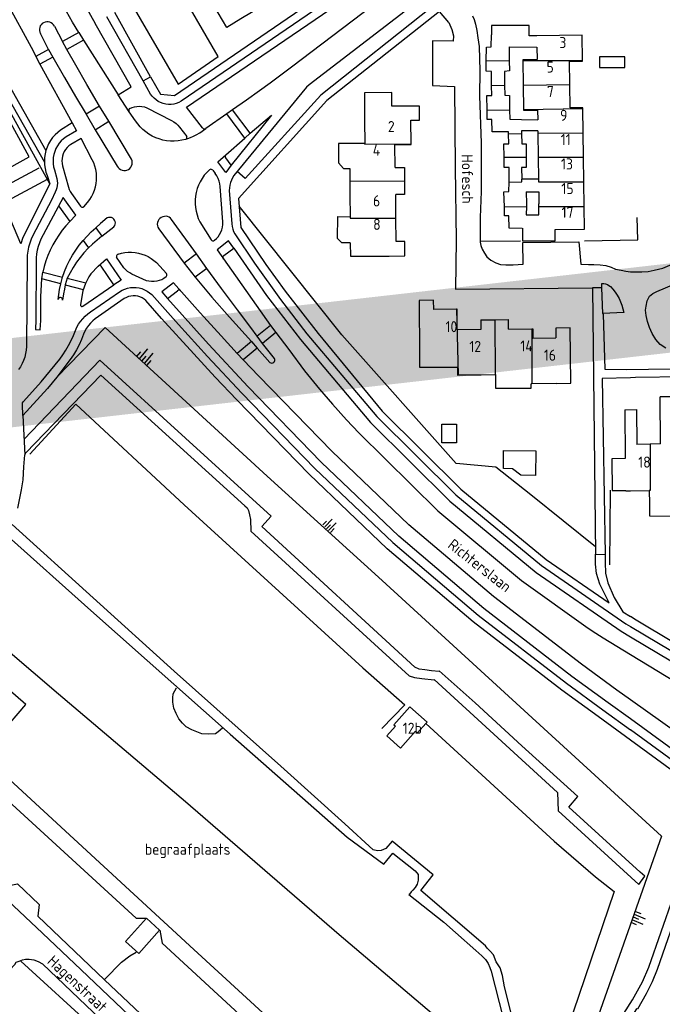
# Model space of a CAD drawing. Header units: metres. Extents: x 226218 to 240385, y 439369 to 449677.
# Tile 244 of 256: x 235862 to 236007, y 445244 to 445466. Entities that reach past the tile are written whole.
import ezdxf

# ---------------------------------------------------------------- set-up
doc = ezdxf.new("R2010")
doc.units = ezdxf.units.M
doc.header["$MEASUREMENT"] = 0
for name, color, linetype in [('DAKRAND', 4, 'Continuous'), ('DAKRAND-BYG', 4, 'Continuous'), ('FUNKTIEAAND', 253, 'Continuous'), ('Goud-ontwerp', 2, 'Continuous'), ('HEG', 253, 'Continuous'), ('HEK', 253, 'Continuous'), ('HOOFDGEBOUW', 4, 'Continuous'), ('HUISNUMMER', 253, 'Continuous'), ('KANTVERH', 253, 'Continuous'), ('OVLIJNOBJ', 253, 'Continuous'), ('STRAATNAAM', 253, 'Continuous'), ('TALUD', 253, 'Continuous'), ('TUSSENMUUR', 253, 'Continuous')]:
    doc.layers.add(name, color=color, linetype=linetype)
doc.styles.get("Standard").update_dxf_attribs({"font": 'iso.shx'})

# ---------------------------------------------------------------- blocks, each defined once
blk = doc.blocks.new('TA', base_point=(75009.5, 300012))
for p, q in [((75009.5, 300012.5), (75010, 300012.5)), ((75009.5, 300012.25), (75010.5, 300012.25)), ((75009.5, 300012), (75010, 300012)), ((75009.5, 300011.75), (75010.5, 300011.75)), ((75009.5, 300011.5), (75010, 300011.5))]:
    blk.add_line(p, q)

msp = doc.modelspace()

# ---------------------------------------------------------------- linework, layer by layer
at = {"layer": 'DAKRAND'}
for p, q in [((235972.65, 445460.05), (235978.92, 445460)), ((235975.43, 445443.69), (235979.11, 445443.65)), ((235979.14, 445441.15), (235975.46, 445441.16)), ((235979.3, 445430.27), (235975.51, 445430.25)), ((235976.55, 445427.37), (235979.34, 445427.39)), ((235976.56, 445424.66), (235976.56, 445424.06)), ((235979.38, 445424.08), (235979.38, 445424.7))]:
    msp.add_line(p, q, dxfattribs=at)
for points in [[(235978.89, 445462.54), (235977.2, 445462.54), (235977.22, 445464.87), (235968.71, 445464.91)], [(235946.22, 445446.69), (235946.23, 445449.78), (235940.1, 445449.72), (235940.1, 445446.66)], [(235936.75, 445438.27), (235934.21, 445438.27), (235934.23, 445433.9), (235935.34, 445432.68), (235936.78, 445432.65)], [(235976.56, 445424.06), (235976.55, 445422.24), (235979.39, 445422.23), (235979.38, 445424.08)], [(235936.87, 445415.87), (235934.98, 445415.9), (235934.03, 445416.86), (235934.1, 445421.8), (235936.84, 445421.77)], [(235952.46, 445390.58), (235952.45, 445387.85), (235961.05, 445387.86)], [(235969.58, 445386.21), (235969.59, 445383.14), (235977.65, 445383.12), (235977.63, 445384.14)], [(236004.28, 445357.14), (236004.28, 445354.35), (236009.87, 445354.33), (236009.88, 445357.24)]]:
    msp.add_lwpolyline(points, dxfattribs=at)
at = {"layer": 'DAKRAND-BYG'}
for points in [[(235993.07, 445455.41), (235998.73, 445455.42), (235998.72, 445457.82), (235993.07, 445457.8), (235993.07, 445455.41)], [(235957.53, 445370.83), (235957.53, 445375.02), (235960.8, 445375.02), (235960.8, 445370.83), (235957.53, 445370.83)], [(235971.43, 445369.08), (235978.68, 445369.03), (235978.64, 445363.48), (235975.29, 445363.51), (235973.4, 445364.97), (235971.4, 445365.08), (235971.43, 445369.08)], [(235953.9, 445307.6), (235954.17, 445307.9), (235950.29, 445311.36), (235946.68, 445307.32), (235947.05, 445306.98), (235945.11, 445304.8), (235948.21, 445302.04)], [(235948.21, 445302.04), (235951.6, 445305.85), (235952.01, 445305.48), (235953.9, 445307.6)], [(235889.2, 445255.79), (235893.9, 445261.04), (235890.96, 445263.69), (235886.25, 445258.43), (235889.2, 445255.79)]]:
    msp.add_lwpolyline(points, dxfattribs=at)
at = {"layer": 'Goud-ontwerp', "color": 10, "linetype": 'Continuous', "const_width": 20}
msp.add_lwpolyline([(234829.19, 444624.33), (235678.714, 445986.057), (236140.02, 445416.081), (234487.429, 445228.623)], dxfattribs=at)
at = {"layer": 'HEG'}
for p, q in [((235966.15, 445416.28), (235975.27, 445416.36)), ((235953.9, 445307.6), (235982.83, 445281.09))]:
    msp.add_line(p, q, dxfattribs=at)
for points in [[(235864.67, 445368.3), (235875.02, 445379.56), (235899.41, 445356.85), (235939.72, 445320.11), (235949.2, 445311.77), (235944, 445306.43)], [(235835.74, 445344.5), (235871.14, 445314.25), (235899.71, 445290), (235934.34, 445260.07), (235972.5, 445227.69)], [(235821.52, 445330.28), (235861.03, 445294.05), (235901.58, 445256.64), (235934.54, 445226.49), (235962.51, 445200.59)], [(235908.04, 445306.54), (235907.09, 445305.67), (235906.51, 445305.27), (235904.85, 445305.15), (235903.45, 445305.28), (235902.27, 445305.67), (235901.13, 445306.16), (235899.9, 445306.81), (235899.04, 445307.66), (235898.22, 445308.61), (235897.63, 445309.81), (235897.08, 445311.07), (235896.9, 445312.37), (235896.92, 445313.36), (235896.99, 445314.29), (235897.69, 445315.62)]]:
    msp.add_lwpolyline(points, dxfattribs=at)
at = {"layer": 'HEK'}
msp.add_line((235995.45, 445360.2), (235995.29, 445343.34), dxfattribs=at)
for points in [[(235992.12, 445347.38), (235977.56, 445359.1), (235969.68, 445365.35), (235960.73, 445366.21), (235934.98, 445395.14), (235911.8, 445424.19)], [(235989.68, 445416.38), (236001.66, 445416.56), (236001.51, 445421.64)], [(235870.72, 445385.65), (235881.6, 445396.81), (235918.18, 445363.32), (235944.07, 445339.8), (235981.36, 445305.66), (236007.04, 445282.2), (235992.78, 445241.86), (235978.18, 445229.08), (235977.47, 445227.33), (235973.93, 445226.52), (235972.6, 445227.63)], [(235820.66, 445307.44), (235830.31, 445317.36), (235857.86, 445291.84), (235888.59, 445263.75), (235890.82, 445263.71)], [(235893.98, 445261.05), (235894.49, 445258.08), (235912.83, 445241.15), (235933.72, 445221.89), (235962.15, 445195.88), (235951.76, 445185.29), (235949.53, 445185.23)], [(235881.56, 445249.99), (235885.33, 445253.8), (235887.17, 445255.22), (235888.64, 445256.07)]]:
    msp.add_lwpolyline(points, dxfattribs=at)
at = {"layer": 'HOOFDGEBOUW'}
for p, q in [((235968.71, 445464.91), (235968.7, 445462.74)), ((235972.65, 445460.05), (235972.69, 445456.97)), ((235975.77, 445456.98), (235975.85, 445451.45)), ((235975.85, 445451.45), (235975.93, 445445.93)), ((235940.1, 445446.66), (235940.11, 445443.5)), ((235989.34, 445440.72), (235989.26, 445446.18)), ((235940.11, 445443.5), (235940.14, 445438.29)), ((235950.56, 445438.2), (235950.53, 445443.56)), ((235972.56, 445440.5), (235972.55, 445440.88)), ((235975.46, 445441.16), (235975.46, 445440.88)), ((235975.46, 445440.88), (235975.47, 445440.54)), ((235979.14, 445441.15), (235979.15, 445440.59)), ((235979.15, 445440.59), (235979.23, 445435.2)), ((235989.42, 445435.22), (235989.34, 445440.72)), ((235940.14, 445438.29), (235936.75, 445438.27)), ((235979.23, 445435.2), (235979.3, 445430.27)), ((235989.49, 445429.66), (235989.42, 445435.22)), ((235936.78, 445432.65), (235936.8, 445429.79)), ((235936.8, 445429.79), (235936.81, 445426.73)), ((235989.57, 445424.12), (235989.49, 445429.66)), ((235936.81, 445426.73), (235936.84, 445421.77)), ((235947.17, 445421.49), (235947.14, 445426.79)), ((235976.55, 445427.37), (235976.56, 445424.66)), ((235979.34, 445427.39), (235979.38, 445424.7)), ((235989.64, 445419.01), (235989.57, 445424.12)), ((235947.2, 445416.19), (235947.17, 445421.49)), ((235983.04, 445418.91), (235989.64, 445419.01)), ((235939.64, 445412.89), (235945.65, 445412.92)), ((235960.81, 445400.96), (235955.68, 445400.91)), ((235966.29, 445398.54), (235969.42, 445398.58)), ((235966.29, 445398.54), (235966.3, 445396.39)), ((235969.42, 445398.58), (235972.55, 445398.62)), ((235972.56, 445396.47), (235972.55, 445398.62)), ((235972.56, 445396.47), (235977.82, 445396.53)), ((235961.22, 445386.12), (235966.37, 445386.18)), ((235966.37, 445386.18), (235969.5, 445386.21)), ((235969.5, 445386.21), (235969.58, 445386.21)), ((235983.27, 445384.21), (235977.79, 445384.15)), ((235977.79, 445384.15), (235977.63, 445384.14)), ((236009.75, 445381.22), (236006.74, 445381.17)), ((236006.8, 445370.59), (236006.74, 445381.17)), ((235998.75, 445378.26), (236001.41, 445378.33)), ((235998.75, 445378.26), (235998.83, 445367.31)), ((236001.41, 445378.33), (236001.45, 445370.49)), ((236004.45, 445370.55), (236001.45, 445370.49)), ((236004.61, 445370.55), (236004.45, 445370.55)), ((236006.8, 445370.59), (236004.61, 445370.55)), ((235998.83, 445367.31), (235995.81, 445367.23)), ((236000, 445360.04), (236004.26, 445360.12)), ((236004.26, 445360.12), (236004.28, 445357.14))]:
    msp.add_line(p, q, dxfattribs=at)
for points in [[(235967.52, 445456.95), (235967.54, 445460.02), (235968.64, 445460.04), (235968.7, 445462.74)], [(235989.18, 445457.02), (235989.1, 445462.69), (235978.89, 445462.54)], [(235978.92, 445460), (235978.96, 445457.18), (235975.77, 445457.14), (235975.77, 445456.98)], [(235968.73, 445451.38), (235968.71, 445454.52), (235967.51, 445454.55), (235967.52, 445456.95)], [(235972.69, 445456.97), (235972.73, 445454.63), (235971.62, 445454.51), (235971.66, 445451.41)], [(235986.34, 445451.56), (235986.27, 445456.82), (235989.19, 445456.86), (235989.18, 445457.02)], [(235846.44, 445449.64), (235851.2, 445440.96), (235852.32, 445441.58), (235857.82, 445431.57), (235864.54, 445435.26), (235854.27, 445453.94)], [(235967.7, 445445.78), (235967.68, 445449.08), (235968.74, 445449.11), (235968.73, 445451.38)], [(235971.66, 445451.41), (235971.7, 445449.14), (235972.75, 445449.07), (235972.79, 445445.88)], [(235989.26, 445446.18), (235989.26, 445446.34), (235986.42, 445446.3), (235986.34, 445451.56)], [(235950.53, 445443.56), (235952.5, 445443.58), (235952.48, 445446.73), (235946.22, 445446.69)], [(235972.55, 445440.88), (235968.85, 445440.88), (235968.76, 445443.69), (235967.71, 445443.72), (235967.7, 445445.78)], [(235972.79, 445445.88), (235972.82, 445443.75), (235975.43, 445443.69)], [(235975.93, 445445.93), (235975.93, 445445.77), (235979.08, 445445.82), (235979.11, 445443.65)], [(235971.53, 445435.18), (235971.49, 445438.21), (235972.59, 445438.24), (235972.56, 445440.5)], [(235975.47, 445440.54), (235975.5, 445438.22), (235976.5, 445438.2), (235976.52, 445435.19)], [(235946.98, 445432.9), (235946.95, 445438.02), (235950.56, 445438.04), (235950.56, 445438.2)], [(235972.65, 445429.59), (235972.67, 445432.87), (235971.57, 445432.9), (235971.53, 445435.18)], [(235976.52, 445435.19), (235976.53, 445432.88), (235975.48, 445432.86), (235975.51, 445430.25)], [(235946.98, 445432.9), (235949.08, 445432.91), (235949.1, 445429.86)], [(235949.1, 445429.86), (235949.12, 445426.8), (235947.14, 445426.79)], [(235971.6, 445424.04), (235971.49, 445427.38), (235972.64, 445427.46), (235972.65, 445429.59)], [(235975.61, 445419.16), (235972.65, 445419.18), (235972.61, 445421.99), (235971.66, 445422.02), (235971.6, 445424.04)], [(235975.61, 445419.16), (235975.7, 445419.17), (235975.72, 445416.32), (235983.06, 445416.38), (235983.04, 445418.91)], [(235936.87, 445415.87), (235936.89, 445412.87), (235939.64, 445412.89)], [(235945.65, 445412.92), (235949.19, 445412.94), (235949.18, 445416.2), (235947.2, 445416.19)], [(235955.68, 445400.91), (235955.66, 445402.98), (235952.38, 445402.94), (235952.46, 445390.58)], [(235966.3, 445396.39), (235961, 445396.33), (235960.97, 445400.97), (235960.81, 445400.96)], [(235977.82, 445396.53), (235977.98, 445396.53), (235978, 445394.41), (235983.2, 445394.48)], [(235983.27, 445384.21), (235986.58, 445384.25), (235986.43, 445396.73), (235983.19, 445396.69), (235983.2, 445394.48)], [(235961.05, 445387.86), (235961.06, 445386.11), (235961.22, 445386.12)], [(235995.81, 445367.23), (235995.86, 445360.09), (235998.86, 445360.09), (235999.01, 445360.09)], [(235999.01, 445360.09), (235999.01, 445360.02), (236000, 445360.04)], [(235863.75, 445311.88), (235857.28, 445317.39), (235859.21, 445319.67), (235854.64, 445323.55), (235852.7, 445321.26), (235850.42, 445323.2), (235844.78, 445316.57), (235847.07, 445314.64), (235845.15, 445312.36), (235849.73, 445308.49), (235851.67, 445310.77), (235858.12, 445305.27), (235863.75, 445311.88)]]:
    msp.add_lwpolyline(points, dxfattribs=at)
at = {"layer": 'KANTVERH'}
for p, q in [((235890.18, 445452.39), (235882.01, 445466.83)), ((235891.86, 445453.32), (235883.78, 445467.83)), ((235852.48, 445464.61), (235868.27, 445436.7)), ((235870.2, 445464.71), (235872.03, 445461.24)), ((235851.07, 445463.81), (235867.93, 445434.11)), ((235868.86, 445459.47), (235867.03, 445463.06)), ((235875.68, 445463.29), (235872.02, 445461.24)), ((235876.77, 445461.59), (235873.02, 445459.49)), ((235868.86, 445459.47), (235865.98, 445457.89)), ((235869.85, 445457.72), (235866.94, 445456.13)), ((235880.35, 445446.69), (235877.33, 445444.86)), ((235891, 445446.36), (235896.62, 445443.45)), ((235913.13, 445439.52), (235909.04, 445444.97)), ((235914.3, 445440.59), (235910.32, 445445.85)), ((235879.37, 445441.38), (235882.44, 445443.3)), ((235898.41, 445441.95), (235900.02, 445439.84)), ((235872.04, 445433.27), (235873.35, 445428.41)), ((235910.02, 445433.38), (235908.8, 445435.02)), ((235870.19, 445432.35), (235870.74, 445430.4)), ((235905.87, 445432.26), (235906.46, 445431.49)), ((235858.73, 445424.94), (235868.61, 445430.26)), ((235908.14, 445420.6), (235907.53, 445428.59)), ((235874.04, 445427.01), (235876.08, 445424.14)), ((235909.6, 445427.71), (235910.18, 445420.16)), ((235871.14, 445424.23), (235873.65, 445420.72)), ((235876.81, 445424.02), (235877.68, 445425.01)), ((235902.99, 445420.61), (235905.51, 445416.54)), ((235880.91, 445417.37), (235883.62, 445419.52)), ((235876.66, 445416.44), (235877.87, 445414.77)), ((235902.24, 445413.42), (235899.46, 445411.29)), ((235864.02, 445412.18), (235863.9, 445392.52)), ((235885.86, 445410.3), (235884.21, 445412.68)), ((235893.22, 445411.45), (235895.46, 445408.96)), ((235867.56, 445409.3), (235872.03, 445408.18)), ((235880.02, 445410.64), (235878.44, 445408.94)), ((235890.94, 445407.36), (235887.68, 445408.83)), ((235904.56, 445410.15), (235901.95, 445408.15)), ((235871.61, 445406.68), (235867.35, 445407.77)), ((235872.65, 445406.4), (235876.7, 445405.4)), ((235873.09, 445407.94), (235877.26, 445406.88)), ((235993.58, 445405.79), (235993.59, 445406.72)), ((235876.42, 445404.27), (235876.04, 445401.96)), ((235878.33, 445400.36), (235884.89, 445404.89)), ((235993.58, 445405.79), (235991.43, 445405.75)), ((235991.43, 445405.75), (235992.14, 445345.72)), ((235993.82, 445399.95), (235993.58, 445405.79)), ((235885.95, 445403.32), (235879.39, 445398.76)), ((235998.49, 445400.21), (235993.82, 445399.95)), ((235993.83, 445399.83), (235993.82, 445399.95)), ((235918.91, 445397.28), (235915.9, 445394.85)), ((235920.12, 445395.72), (235917.1, 445393.25)), ((235914.58, 445393.64), (235911.39, 445390.99)), ((235915.87, 445392.16), (235912.77, 445389.57)), ((236000, 445329.47), (236023.95, 445315.11)), ((236000, 445327.15), (236021.36, 445314.34)), ((236000, 445323.15), (236019.06, 445311.59)), ((236015.59, 445297.29), (236000, 445308.61)), ((236012.89, 445296.77), (236000, 445306.16)), ((236011.76, 445295.27), (236000, 445303.83))]:
    msp.add_line(p, q, dxfattribs=at)
for points in [[(235805.58, 445568.54), (235808.1, 445563.95), (235814.56, 445552.09), (235823.43, 445535.91), (235833.02, 445518.39), (235842.61, 445500.88), (235851.03, 445485.49), (235859.17, 445470.57), (235865.37, 445459.2), (235865.98, 445457.89)], [(235812.38, 445521.49), (235813.85, 445521.96), (235821.29, 445503.68), (235830.65, 445481.41), (235835.14, 445469.92), (235836.46, 445470.29), (235854.53, 445426.25), (235866.77, 445432.83)], [(235857.09, 445504.97), (235867.05, 445487.39), (235879.39, 445465.36)], [(235870.02, 445500), (235898.12, 445451.66), (235907.12, 445457.86), (235900.84, 445468.65)], [(235973.85, 445493.35), (235976.79, 445495.54), (235966.66, 445494.28), (235898.76, 445447.8)], [(235891.88, 445449.43), (235890.18, 445452.39), (235891.86, 445453.32), (235894.08, 445449.41), (235897.25, 445449.11), (235940.7, 445478.88), (235937.9, 445483.61), (235935.14, 445488.2), (235930.92, 445485.79), (235934.04, 445479.43), (235912.23, 445466.4), (235909.09, 445464.41), (235905.18, 445471.13)], [(235903.55, 445441.8), (235900, 445446.44), (235942.61, 445475.65), (235941.48, 445469.98), (235941.93, 445469.39), (235923.61, 445455.49), (235921.22, 445453.69), (235918.83, 445451.89), (235916.39, 445450.13), (235913.47, 445448.05), (235910.32, 445445.85), (235909.04, 445444.97), (235904.31, 445441.69)], [(235875.68, 445463.29), (235874.3, 445465.66), (235872.89, 445468.01), (235871.45, 445470.34)], [(235950.21, 445468.89), (235927.59, 445451.53), (235927.02, 445450.99), (235910.65, 445431.09)], [(235955.37, 445469.14), (235930.25, 445449.18), (235913.19, 445430.37), (235911.4, 445432)], [(235959.05, 445465.55), (235956.97, 445468.03), (235931.6, 445447.94), (235911.67, 445425.91), (235912.18, 445419.34), (235917.86, 445410.99), (235922.19, 445404.98), (235929.67, 445395.49), (235944.07, 445378), (235961.8, 445360.4), (235981.02, 445344.57), (235995.2, 445334.78), (235994.22, 445336.71), (235993.1, 445339.02), (235992.36, 445341.39), (235992.16, 445343.52), (235992.11, 445344.92), (235992.14, 445345.72), (235994.34, 445345.67), (235994.29, 445343.84), (235994.39, 445341.48), (235994.89, 445339.3), (235996.32, 445336.01), (235998.3, 445332.75), (236000, 445331.69)], [(235964.4, 445467.06), (235964.82, 445466.24), (235965.09, 445465.18), (235965.41, 445463.77), (235965.62, 445462.11), (235965.93, 445460.15), (235966.1, 445454.68), (235965.97, 445449.06), (235966.37, 445438.33), (235966.37, 445427.49), (235966.18, 445421.63), (235966.15, 445416.28)], [(235870.2, 445464.71), (235870.01, 445465.01), (235869.77, 445465.27), (235869.48, 445465.47), (235869.15, 445465.62), (235868.8, 445465.69), (235868.45, 445465.7), (235868.1, 445465.64), (235867.77, 445465.5), (235867.47, 445465.31), (235867.22, 445465.06), (235867.02, 445464.77), (235866.89, 445464.44), (235866.82, 445464.09), (235866.82, 445463.73), (235866.89, 445463.39), (235867.03, 445463.06)], [(235875.68, 445463.29), (235876.77, 445461.59), (235884.6, 445449.25), (235887.49, 445451.05), (235879.39, 445465.36)], [(235959.05, 445465.55), (235959.75, 445464), (235960.17, 445462.54), (235960.09, 445461.33), (235955.38, 445461.39), (235955.39, 445451.37), (235960.35, 445451.1), (235960.53, 445432.9), (235960.7, 445416.5), (235960.59, 445405.47), (235991.43, 445405.75)], [(235887.6, 445434.72), (235882.44, 445443.3), (235880.35, 445446.69), (235877.51, 445451.57), (235875.01, 445455.92), (235873.02, 445459.49), (235872.03, 445461.24)], [(235865.98, 445457.89), (235866.94, 445456.13), (235874.18, 445442.91), (235871.58, 445441.29)], [(235868.86, 445459.47), (235869.85, 445457.72), (235872.44, 445453.19), (235874.96, 445448.86), (235877.33, 445444.86), (235879.37, 445441.38), (235884.34, 445433.21)], [(235869.2, 445429.21), (235867.13, 445432.91), (235855.19, 445454.45)], [(235888.49, 445443.38), (235887.04, 445445.45), (235884.6, 445449.25)], [(235898.76, 445447.8), (235898.22, 445447.53), (235897.66, 445447.31), (235897.08, 445447.16), (235896.48, 445447.09), (235895.88, 445447.09), (235895.28, 445447.15), (235894.7, 445447.29), (235894.13, 445447.5), (235893.59, 445447.77), (235893.1, 445448.11), (235892.64, 445448.5), (235892.23, 445448.94), (235891.88, 445449.43)], [(235887.2, 445446.16), (235887.71, 445446.4), (235888.25, 445446.56), (235888.8, 445446.66), (235889.36, 445446.69), (235889.92, 445446.65), (235890.47, 445446.54), (235891, 445446.36)], [(235887.2, 445446.16), (235887.07, 445446.06), (235886.98, 445445.92), (235886.95, 445445.76), (235886.97, 445445.6), (235887.04, 445445.45)], [(235910.02, 445433.38), (235908.8, 445431.78), (235907.04, 445434.15), (235908.84, 445435.76), (235913.13, 445439.52), (235914.3, 445440.59), (235919.15, 445444.7), (235910.02, 445433.38)], [(235874.18, 445442.91), (235875.19, 445441.16), (235872.82, 445439.77)], [(235899.73, 445439.21), (235898.9, 445439.01), (235898.05, 445438.88), (235897.2, 445438.82), (235896.34, 445438.83), (235895.49, 445438.91), (235894.65, 445439.07), (235893.83, 445439.3), (235893.02, 445439.59), (235892.25, 445439.96), (235891.51, 445440.39), (235890.81, 445440.88), (235890.15, 445441.43), (235889.54, 445442.03), (235888.99, 445442.68), (235888.49, 445443.38)], [(235896.62, 445443.45), (235897.12, 445443.15), (235897.6, 445442.79), (235898.02, 445442.39), (235898.41, 445441.95)], [(235871.58, 445441.29), (235870.93, 445440.79), (235870.33, 445440.23), (235869.79, 445439.61), (235869.31, 445438.95), (235868.9, 445438.24), (235868.55, 445437.49), (235868.28, 445436.72), (235868.09, 445435.92), (235867.97, 445435.11), (235867.93, 445434.29), (235867.97, 445433.47), (235868.09, 445432.66), (235868.29, 445431.86), (235868.56, 445431.09)], [(235872.82, 445439.77), (235872.26, 445439.35), (235871.74, 445438.87), (235871.28, 445438.34), (235870.88, 445437.76), (235870.54, 445437.15), (235870.27, 445436.5), (235870.07, 445435.82), (235869.95, 445435.13), (235869.9, 445434.43), (235869.92, 445433.73), (235870.02, 445433.03), (235870.19, 445432.35)], [(235899.84, 445439.25), (235900.27, 445439.4), (235900.9, 445439.65), (235901.51, 445439.92), (235902.16, 445440.25), (235902.94, 445440.72), (235904.31, 445441.69)], [(235899.84, 445439.25), (235899.97, 445439.36), (235900.05, 445439.51), (235900.07, 445439.68), (235900.02, 445439.84)], [(235903.55, 445441.8), (235903.71, 445441.67), (235903.91, 445441.6), (235904.12, 445441.61), (235904.31, 445441.69)], [(235873.89, 445438.09), (235873.45, 445437.76), (235873.05, 445437.38), (235872.7, 445436.95), (235872.41, 445436.48), (235872.18, 445435.98), (235872.02, 445435.46), (235871.92, 445434.91), (235871.89, 445434.36), (235871.93, 445433.81), (235872.04, 445433.27)], [(235878.72, 445434.62), (235876.2, 445439.43), (235873.89, 445438.09)], [(235908.84, 445435.76), (235908.72, 445435.59), (235908.67, 445435.4), (235908.7, 445435.19), (235908.8, 445435.02)], [(235877.68, 445425.01), (235878.16, 445425.64), (235878.58, 445426.3), (235878.94, 445427.01), (235879.24, 445427.74), (235879.46, 445428.49), (235879.62, 445429.27), (235879.7, 445430.05), (235879.71, 445430.84), (235879.65, 445431.62), (235879.52, 445432.4), (235879.32, 445433.16), (235879.05, 445433.9), (235878.72, 445434.62)], [(235884.34, 445433.21), (235884.54, 445432.89), (235884.8, 445432.63), (235885.1, 445432.41), (235885.45, 445432.27), (235885.81, 445432.21), (235886.18, 445432.21), (235886.54, 445432.3), (235886.88, 445432.45), (235887.17, 445432.68), (235887.42, 445432.95), (235887.6, 445433.28), (235887.71, 445433.63), (235887.75, 445434), (235887.71, 445434.37), (235887.6, 445434.72)], [(235868.56, 445431.09), (235869.19, 445429.21), (235863.05, 445417.09), (235862.64, 445415.69), (235858.73, 445424.94)], [(235905.13, 445432.37), (235904.52, 445431.77), (235903.96, 445431.12), (235903.46, 445430.42), (235903.02, 445429.68), (235902.65, 445428.91), (235902.35, 445428.11), (235902.13, 445427.28), (235901.97, 445426.43), (235901.89, 445425.58), (235901.89, 445424.72), (235901.96, 445423.87), (235902.11, 445423.02), (235902.33, 445422.2), (235902.63, 445421.39), (235902.99, 445420.61)], [(235905.87, 445432.26), (235905.76, 445432.38), (235905.61, 445432.46), (235905.44, 445432.49), (235905.28, 445432.45), (235905.13, 445432.37)], [(235907.53, 445428.59), (235907.45, 445429.21), (235907.31, 445429.82), (235907.09, 445430.41), (235906.8, 445430.97), (235906.46, 445431.49)], [(235910.65, 445431.09), (235910.34, 445430.57), (235910.08, 445430.03), (235909.88, 445429.47), (235909.73, 445428.89), (235909.64, 445428.3), (235909.6, 445427.71)], [(235870.74, 445430.4), (235870.84, 445429.88), (235870.88, 445429.36), (235870.85, 445428.83), (235870.74, 445428.31), (235870.58, 445427.81), (235870.34, 445427.34)], [(235870.34, 445427.34), (235869.51, 445425.5), (235865.35, 445417.53)], [(235873.35, 445428.41), (235873.52, 445427.92), (235873.75, 445427.45), (235874.04, 445427.01)], [(235873.65, 445420.72), (235875.01, 445422.17), (235872.17, 445426.15), (235867.15, 445416.72)], [(235876.08, 445424.14), (235876.2, 445424.03), (235876.34, 445423.95), (235876.5, 445423.92), (235876.67, 445423.95), (235876.81, 445424.02)], [(236000, 445409.4), (236000.34, 445409.35), (236001.39, 445409.33), (236002.6, 445409.4), (236004, 445409.47), (236005.36, 445409.74), (236007.33, 445410.19), (236010.87, 445411.66), (236025.14, 445417.35), (236025.24, 445421.46), (236033.21, 445421.37), (236033.96, 445421.4), (236035.07, 445421.68), (236035.88, 445422.06), (236036.6, 445422.75)], [(235873.65, 445420.72), (235872.78, 445419.75), (235871.96, 445418.73), (235871.2, 445417.66), (235870.49, 445416.56), (235869.85, 445415.42), (235869.26, 445414.25), (235868.74, 445413.05), (235868.28, 445411.82), (235867.89, 445410.57), (235867.56, 445409.3)], [(235882.12, 445421.52), (235880.55, 445420.23), (235879.5, 445419.31), (235880.91, 445417.37)], [(235883.62, 445419.52), (235883.8, 445419.78), (235883.91, 445420.08), (235883.94, 445420.4), (235883.9, 445420.71), (235883.77, 445421), (235883.58, 445421.26), (235883.33, 445421.46), (235883.05, 445421.59), (235882.73, 445421.64), (235882.42, 445421.62), (235882.12, 445421.52)], [(235896.61, 445421.19), (235896.36, 445421.46), (235896.05, 445421.66), (235895.71, 445421.81), (235895.35, 445421.88), (235894.98, 445421.87), (235894.62, 445421.79), (235894.29, 445421.64), (235893.99, 445421.42), (235893.74, 445421.15), (235893.56, 445420.84), (235893.44, 445420.49), (235893.39, 445420.12), (235893.42, 445419.75), (235893.53, 445419.4), (235893.7, 445419.08)], [(235919.81, 445389.83), (235917.1, 445393.25), (235915.9, 445394.85), (235914.44, 445396.8), (235911.42, 445400.81), (235907.86, 445405.62), (235904.56, 445410.15), (235902.24, 445413.42), (235896.61, 445421.19)], [(235906.24, 445416.47), (235906.69, 445416.86), (235907.09, 445417.29), (235907.43, 445417.78), (235907.71, 445418.3), (235907.92, 445418.85), (235908.07, 445419.42), (235908.14, 445420.01), (235908.14, 445420.6)], [(235910.18, 445420.16), (235910.24, 445419.57), (235910.37, 445418.99), (235910.57, 445418.43), (235910.84, 445417.9)], [(235865.35, 445417.53), (235864.97, 445416.69), (235864.64, 445415.82), (235864.39, 445414.93), (235864.2, 445414.02), (235864.07, 445413.11), (235864.02, 445412.18)], [(235872.02, 445408.18), (235872.49, 445409.45), (235873.02, 445410.7), (235873.62, 445411.92), (235874.29, 445413.1), (235875.01, 445414.25), (235875.8, 445415.35), (235876.64, 445416.41), (235877.54, 445417.43), (235878.49, 445418.4), (235879.5, 445419.31)], [(235893.7, 445419.08), (235899.46, 445411.29), (235901.95, 445408.15), (235905.7, 445403.67), (235909.62, 445399.17), (235914.58, 445393.64), (235915.87, 445392.16), (235918.78, 445388.92)], [(235910.84, 445417.9), (235915.28, 445411.29), (235921.14, 445403.15), (235927.08, 445395.39), (235942.86, 445376.78), (235960.64, 445359.13), (235979.98, 445343.2), (235999, 445330.07), (236000, 445329.47)], [(235867.15, 445416.72), (235866.82, 445415.92), (235866.54, 445415.09), (235866.33, 445414.25), (235866.18, 445413.39), (235866.09, 445412.52), (235866.08, 445411.65)], [(235880.91, 445417.37), (235879.82, 445416.53), (235878.77, 445415.63), (235877.78, 445414.68), (235876.85, 445413.67), (235875.97, 445412.61), (235875.15, 445411.51), (235874.4, 445410.35), (235873.71, 445409.16), (235873.09, 445407.94)], [(235905.51, 445416.54), (235905.67, 445416.42), (235905.86, 445416.37), (235906.06, 445416.38), (235906.24, 445416.47)], [(235910.6, 445414.69), (235909.46, 445416.33), (235906.84, 445414.35), (235918.91, 445397.28), (235920.12, 445395.72), (235923, 445391.85), (235926.59, 445387.09), (235929.94, 445382.94), (235932.86, 445379.53), (235936.05, 445376.01), (235938.83, 445373.08), (235956.58, 445355.51), (235975.46, 445339.79), (235990.5, 445329.08), (235992.24, 445327.91), (235993.88, 445326.86), (236000, 445323.15)], [(235966.15, 445416.28), (235966.15, 445416.07), (235966.33, 445415.31), (235966.62, 445414.5), (235967.15, 445413.54), (235967.68, 445412.72), (235968.56, 445412), (235969.65, 445411.42), (235970.75, 445411.05), (235971.95, 445410.92), (235973.6, 445410.93), (235975.86, 445411.13), (235975.78, 445415.95), (235988.41, 445416.1), (235988.8, 445411.08), (235990.55, 445411.04), (235991.8, 445411.01), (235993.21, 445410.97), (235994.46, 445410.79), (235995.65, 445410.42), (235996.64, 445409.99), (235997.89, 445409.76), (235998.99, 445409.54), (236000, 445409.4)], [(235884.53, 445413.34), (235884.39, 445413.27), (235884.27, 445413.15), (235884.2, 445413), (235884.18, 445412.84), (235884.21, 445412.68)], [(235884.53, 445413.34), (235885.28, 445413.55), (235886.04, 445413.7), (235886.82, 445413.77), (235887.59, 445413.78), (235888.37, 445413.72), (235889.13, 445413.58), (235889.89, 445413.38), (235890.62, 445413.12), (235891.32, 445412.79), (235891.99, 445412.4), (235892.63, 445411.95), (235893.22, 445411.45)], [(235908.39, 445413.06), (235908.25, 445412.91), (235908.18, 445412.72), (235908.18, 445412.52), (235908.26, 445412.33)], [(235908.39, 445413.06), (235910.6, 445414.69), (235918.01, 445404.03), (235925.62, 445394.13), (235941.4, 445375.43), (235959.3, 445357.65), (235978.78, 445341.61), (235997.91, 445328.4), (236000, 445327.15)], [(235866.08, 445411.65), (235865.98, 445398.57), (235865.94, 445396.34), (235866.95, 445396.31), (235867.08, 445397.36), (235867.14, 445398.37), (235867.13, 445399.81), (235867.1, 445403.82), (235867.35, 445407.77), (235867.56, 445409.3)], [(235880.02, 445410.64), (235881.95, 445412.3), (235885.26, 445407.52), (235883.61, 445406.47)], [(235878.44, 445408.94), (235877.97, 445408.22), (235877.55, 445407.48), (235877.18, 445406.71), (235876.87, 445405.91), (235876.61, 445405.1), (235876.42, 445404.27)], [(235876.63, 445401.62), (235883.61, 445406.47), (235880.76, 445410.62)], [(235880.76, 445410.62), (235880.63, 445410.72), (235880.48, 445410.78), (235880.31, 445410.78), (235880.15, 445410.74), (235880.02, 445410.64)], [(235887.68, 445408.83), (235887.16, 445409.11), (235886.68, 445409.46), (235886.24, 445409.86), (235885.86, 445410.3)], [(235895.37, 445408.21), (235895.49, 445408.37), (235895.55, 445408.57), (235895.54, 445408.77), (235895.46, 445408.96)], [(235871.02, 445403.12), (235871.18, 445404.27), (235871.36, 445405.41), (235871.61, 445406.68), (235872.03, 445408.18)], [(235873.09, 445407.94), (235872.65, 445406.4), (235872.45, 445405.47), (235872.21, 445404.41), (235872.03, 445403)], [(235895.37, 445408.21), (235894.89, 445407.87), (235894.37, 445407.6), (235893.82, 445407.39), (235893.26, 445407.25), (235892.67, 445407.17), (235892.09, 445407.17), (235891.51, 445407.23), (235890.94, 445407.36)], [(236000, 445312.91), (235996.97, 445315.06), (235988.95, 445320.93), (235969.13, 445336.18), (235950.09, 445352.37), (235932.71, 445368.93), (235916.23, 445385.88), (235912.77, 445389.57), (235911.39, 445390.99), (235907.8, 445394.93), (235903.08, 445400.09), (235897.07, 445406.9), (235894.4, 445404.84), (235895.67, 445403.36), (235897.96, 445405.11)], [(235993.59, 445406.72), (235994.01, 445406.72), (235994.42, 445406.65), (235994.81, 445406.51), (235995.18, 445406.31), (235995.51, 445406.05)], [(236008.01, 445392.13), (236006.73, 445392.96), (236005.75, 445394.14), (236004.88, 445395.46), (236004.31, 445396.83), (236003.89, 445398.19), (236003.57, 445399.55), (236003.4, 445400.71), (236003.52, 445401.61), (236003.8, 445402.86), (236004.32, 445403.85), (236005.09, 445404.48), (236005.95, 445404.91), (236012.38, 445407.62)], [(235884.89, 445404.89), (235885.45, 445405.22), (235886.05, 445405.49), (235886.68, 445405.69), (235887.32, 445405.82), (235887.98, 445405.87), (235888.63, 445405.85), (235889.28, 445405.75), (235889.91, 445405.58), (235890.52, 445405.34), (235891.1, 445405.03), (235891.64, 445404.66), (235892.13, 445404.23)], [(235892.13, 445404.23), (235898.17, 445397.52), (235904.72, 445390.32), (235912.47, 445382.04), (235928.91, 445365.08), (235946.46, 445348.34), (235965.73, 445331.96), (235985.64, 445316.64), (235993.82, 445310.66), (236000, 445306.16)], [(235898.7, 445405.05), (235898.54, 445405.17), (235898.34, 445405.23), (235898.14, 445405.21), (235897.96, 445405.11)], [(235995.51, 445406.05), (235996.08, 445405.44), (235996.59, 445404.79), (235997.05, 445404.09), (235997.46, 445403.37), (235997.81, 445402.61), (235998.1, 445401.83), (235998.32, 445401.03), (235998.49, 445400.21)], [(235872.03, 445403), (235872.01, 445403.2), (235871.92, 445403.38), (235871.77, 445403.51), (235871.58, 445403.57), (235871.38, 445403.55), (235871.21, 445403.46), (235871.08, 445403.31), (235871.02, 445403.12)], [(235876.04, 445401.96), (235876.08, 445401.81), (235876.17, 445401.67), (235876.31, 445401.59), (235876.47, 445401.57), (235876.63, 445401.62)], [(235890.81, 445402.88), (235890.41, 445403.22), (235889.96, 445403.51), (235889.48, 445403.73), (235888.98, 445403.88), (235888.46, 445403.96), (235887.93, 445403.98), (235887.41, 445403.91), (235886.9, 445403.78), (235886.41, 445403.58), (235885.95, 445403.32)], [(236000, 445303.83), (235992.71, 445309.14), (235984.54, 445315.12), (235964.55, 445330.51), (235945.2, 445346.95), (235927.59, 445363.74), (235911.28, 445380.51), (235906.45, 445385.61), (235901.58, 445390.9), (235894.36, 445398.82), (235890.81, 445402.88)], [(236000, 445308.61), (235994.98, 445312.25), (235986.83, 445318.21), (235966.97, 445333.5), (235947.78, 445349.82), (235930.3, 445366.48), (235913.87, 445383.43), (235904.9, 445393.03), (235895.67, 445403.36)], [(235874.93, 445396.14), (235875.26, 445396.86), (235875.64, 445397.54), (235876.07, 445398.2), (235876.57, 445398.81), (235877.11, 445399.38), (235877.7, 445399.9), (235878.33, 445400.36)], [(235993.83, 445399.83), (235994.21, 445387.44), (235999.17, 445387.37), (236018.73, 445387.62), (236039.39, 445387.68), (236039.49, 445385.95)], [(235879.39, 445398.76), (235878.83, 445398.3), (235878.31, 445397.79), (235877.84, 445397.24), (235877.42, 445396.64), (235877.07, 445396.01), (235876.77, 445395.35)], [(235871.39, 445389.67), (235872.1, 445390.67), (235872.77, 445391.71), (235873.39, 445392.78), (235873.95, 445393.88), (235874.47, 445395), (235874.93, 445396.14)], [(235876.77, 445395.35), (235876.3, 445394.13), (235875.76, 445392.94), (235875.15, 445391.79), (235874.49, 445390.66), (235873.77, 445389.58)], [(235863.9, 445392.52), (235863.83, 445391.72), (235863.7, 445390.93), (235863.51, 445390.16), (235863.24, 445389.41), (235862.91, 445388.68), (235862.52, 445387.99), (235862.08, 445387.33)], [(235873.77, 445389.58), (235870.72, 445385.65), (235868.66, 445383.11), (235863.08, 445377.02), (235862.98, 445379.45), (235863.04, 445379.86), (235863.23, 445380.18), (235867.19, 445384.61), (235871.39, 445389.67)], [(235956.87, 445319.32), (235955.17, 445319.46), (235953.67, 445319.65), (235952.42, 445319.82), (235951.43, 445320.25), (235916.92, 445351.94), (235919.03, 445354.3), (235880.45, 445389.49), (235863.36, 445371.69)], [(235918.78, 445388.92), (235918.99, 445388.83), (235919.22, 445388.8), (235919.45, 445388.86), (235919.64, 445388.98), (235919.79, 445389.16), (235919.87, 445389.37), (235919.88, 445389.6), (235919.81, 445389.83)], [(235863.08, 445377.02), (235863.55, 445368.13), (235863.76, 445368.57), (235880.67, 445386.08), (235913.12, 445356.64), (235913.61, 445356.18), (235913.95, 445355.62), (235914.18, 445354.61), (235914.4, 445353.55), (235914.49, 445350.89), (235950.13, 445318.32), (235951.33, 445317.95), (235952.98, 445317.71), (235955.77, 445317.39)], [(236000, 445385.49), (235993.61, 445385.34), (235994.34, 445345.67)], [(236064.43, 445382.72), (236062.66, 445383.43), (236059.77, 445384.25), (236056.07, 445384.89), (236051.68, 445385.59), (236044.67, 445386.01), (236031.08, 445385.97), (236017.89, 445385.63), (236012.07, 445385.72), (236001.14, 445385.52), (236000, 445385.49)], [(235861.97, 445356.13), (235862.37, 445358.33), (235862.77, 445360.22), (235863.12, 445362.52), (235863.34, 445365.42), (235863.55, 445368.13)], [(235975.9, 445231.35), (235971.63, 445248.26), (235971.16, 445250.81), (235970.63, 445252.53), (235969.77, 445253.85), (235969.13, 445255.42), (235968.42, 445256.31), (235967.76, 445256.95), (235967.35, 445257.48), (235952.81, 445269.92), (235955.53, 445273.5), (235946.29, 445281.05), (235944.86, 445279.42), (235943.86, 445278.97), (235943.03, 445278.89), (235942, 445279.12), (235935.63, 445284.96), (235921.26, 445297.96), (235897.2, 445319.37), (235860.7, 445352.41)], [(235859.06, 445350.29), (235878.43, 445333.04), (235909.84, 445305.15), (235936.19, 445281.99), (235944.42, 445275.9), (235946.5, 445278.4), (235951.5, 445274.41), (235952.16, 445273.57), (235952.19, 445272.27), (235951.96, 445271.39), (235951.48, 445270.62), (235951, 445270.01), (235950.58, 445269.65), (235950.2, 445269.14), (235950.05, 445269.04), (235957.96, 445262.81), (235960.61, 445260.52), (235965.2, 445256.43), (235966.53, 445255.26), (235967.34, 445254.41), (235967.95, 445253.52), (235968.34, 445252.58), (235968.59, 445251.79), (235973.97, 445230.87)], [(236025.76, 445316.22), (236001.3, 445330.87), (236000, 445331.69)], [(235807.66, 445323.63), (235808.73, 445322.57), (235808.46, 445322.27), (235808.09, 445321.76), (235807.97, 445320.93), (235807.9, 445320.2), (235808.14, 445319.42), (235808.7, 445318.53), (235819.39, 445308.39), (235829.12, 445299.42), (235831.67, 445299.94), (235836.61, 445295.38), (235836.3, 445292.64), (235859.21, 445270.94), (235861.87, 445271.46), (235866.76, 445266.79), (235866.49, 445264.15), (235881.51, 445249.83), (235897.71, 445234.5)], [(235955.76, 445317.5), (235983.58, 445292.02), (235983.7, 445287.87), (236001.94, 445271.3), (236003.28, 445273.2), (236002.21, 445274.1), (235986.11, 445288.75), (235988.13, 445291.1), (235975.54, 445302.57), (235964.99, 445312.23), (235956.94, 445319.45)], [(236015.59, 445297.29), (236016.11, 445300.33), (236016.21, 445300.73), (236016.31, 445301.02), (236016.46, 445301.26), (236015.63, 445301.89), (236014.1, 445302.91), (236000, 445312.91)], [(235979.27, 445215.58), (235992.3, 445232.37), (236000.44, 445245.3), (236002.71, 445249.39), (236004.15, 445252.65), (236015.3, 445284.54), (236015.07, 445285.11)], [(236016.7, 445282.82), (236006.03, 445252.18), (236004.93, 445249.39), (236003.57, 445246.67), (236001.58, 445243.23), (236001.41, 445243.31), (235993.51, 445230.91), (235980.23, 445213.93), (235981.58, 445212.85)], [(235891.64, 445237.43), (235876.21, 445252.07), (235867.51, 445260.34), (235859.67, 445267.71)], [(235849.2, 445240.47), (235861.24, 445253.31), (235861.61, 445253.77), (235862.24, 445254.06), (235863.02, 445254.31), (235863.7, 445254.45), (235864.53, 445254.48), (235865.57, 445254.36), (235866.55, 445253.98), (235867.52, 445253.39), (235880.61, 445240.97)], [(235862.6, 445254.06), (235879.06, 445239.03)]]:
    msp.add_lwpolyline(points, dxfattribs=at)
at = {"layer": 'OVLIJNOBJ'}
msp.add_lwpolyline([(235982.83, 445281.09), (235992.12, 445273.01), (235996.31, 445269.76), (235984.49, 445234.81)], dxfattribs=at)
at = {"layer": 'TUSSENMUUR'}
for p, q in [((235967.52, 445456.95), (235972.69, 445456.97)), ((235975.77, 445456.98), (235989.18, 445457.02)), ((235968.73, 445451.38), (235971.66, 445451.41)), ((235975.85, 445451.45), (235986.34, 445451.56)), ((235967.7, 445445.78), (235972.79, 445445.88)), ((235975.93, 445445.93), (235989.26, 445446.18)), ((235972.56, 445440.5), (235975.47, 445440.54)), ((235979.15, 445440.59), (235989.34, 445440.72)), ((235940.14, 445438.14), (235940.14, 445438.29)), ((235940.14, 445438.14), (235950.56, 445438.2)), ((235979.23, 445435.2), (235989.42, 445435.22)), ((235971.53, 445435.18), (235976.52, 445435.19)), ((235936.8, 445429.79), (235949.1, 445429.86)), ((235979.38, 445424.08), (235989.57, 445424.12)), ((235971.6, 445424.04), (235976.56, 445424.06)), ((235960.81, 445400.96), (235961.22, 445386.12)), ((235969.42, 445398.58), (235969.5, 445386.21)), ((235977.82, 445396.53), (235977.79, 445384.15)), ((236004.45, 445370.55), (236004.44, 445360.12)), ((236004.44, 445360.12), (236004.26, 445360.12))]:
    msp.add_line(p, q, dxfattribs=at)
for points in [[(235972.65, 445429.59), (235975.52, 445429.61), (235975.51, 445430.25)], [(235979.3, 445430.27), (235979.31, 445429.62), (235989.49, 445429.66)], [(235936.84, 445421.77), (235936.84, 445421.43), (235947.17, 445421.49)]]:
    msp.add_lwpolyline(points, dxfattribs=at)

# ---------------------------------------------------------------- block references
at = {"layer": 'TALUD'}
for p, xscale, yscale, rotation in [((235889.89, 445389.22), 3.03, 3.03, 49.99120000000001), ((235931.54, 445351.48), 2.43, 2.43, 46.0016), ((236000.62, 445264.03), 2.66, 2.66, 337.0023)]:
    msp.add_blockref('TA', p, dxfattribs=dict(at, xscale=xscale, yscale=yscale, rotation=rotation))

# ---------------------------------------------------------------- texts
at = {"layer": 'FUNKTIEAAND'}
msp.add_text('begraafplaats', height=2.5, dxfattribs=at).set_placement((235890.58, 445278))
at = {"layer": 'HUISNUMMER'}
for s, p in [('3', (235983.99, 445459.78)), ('5', (235981.11, 445454.27)), ('7', (235981.18, 445448.75)), ('9', (235984.15, 445443.39)), ('2', (235945.34, 445440.85)), ('11', (235984.3, 445437.93)), ('4', (235941.94, 445435.54)), ('13', (235984.36, 445432.42)), ('15', (235984.44, 445426.87)), ('6', (235941.99, 445424.11)), ('17', (235984.5, 445421.52)), ('8', (235942.02, 445418.81)), ('10', (235958.33, 445395.76)), ('12', (235963.7, 445391.28)), ('14', (235975.2, 445391.4)), ('16', (235980.5, 445389.34)), ('18', (236001.76, 445365.24)), ('12b', (235948.7, 445305.26))]:
    msp.add_text(s, height=2.5, dxfattribs=at).set_placement(p)
at = {"layer": 'STRAATNAAM'}
for s, rotation, p in [('Hofesch', 270.5729, (235961.98, 445435.87)), ('Richterslaan', 321.949, (235958.64, 445347.4)), ('Hagenstraat', 317.268, (235868.38, 445253.72))]:
    msp.add_text(s, height=2.5, rotation=rotation, dxfattribs=at).set_placement(p)

doc.saveas('drawing.dxf')
